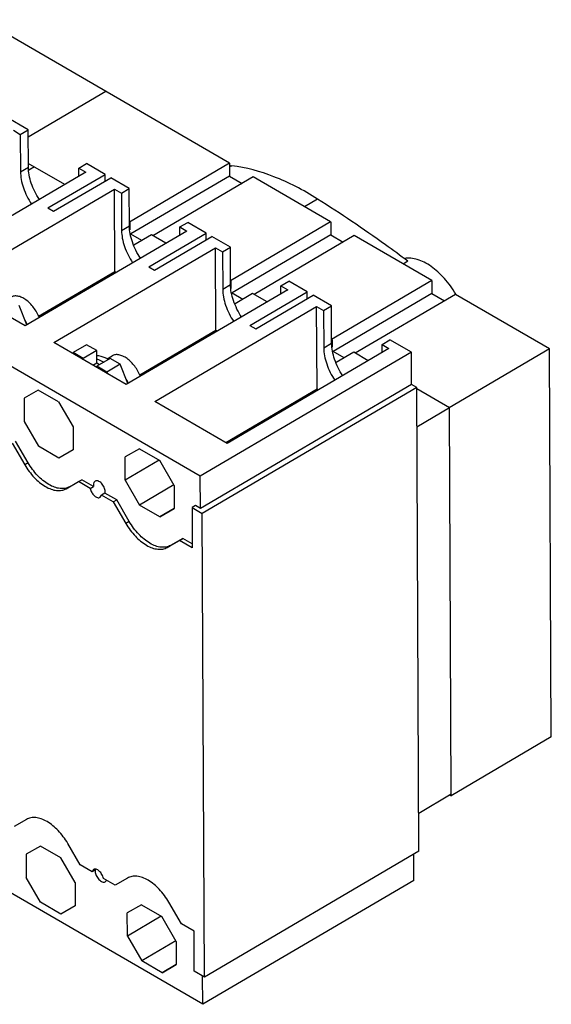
# Model space of a CAD drawing. Header units: millimetres. Extents: x 58 to 447, y 168 to 536.
# Tile 2 of 2: x 279 to 447, y 168 to 478. Entities that reach past the tile are written whole.
import ezdxf

# ---------------------------------------------------------------- set-up
doc = ezdxf.new("R2010")
doc.units = ezdxf.units.MM
doc.header["$LTSCALE"] = 45.784185
doc.layers.get('0').update_dxf_attribs({"linetype": 'CONTINUOUS'})

msp = doc.modelspace()

# ---------------------------------------------------------------- linework, layer by layer
at = {"color": 7, "linetype": 'Continuous'}
for p, q in [((345.46, 432.66), (267.68, 477.87)), ((306.57, 455.27), (282.09, 440.88)), ((306.57, 455.27), (282.09, 440.88)), ((282.08, 443.21), (275.29, 447.15)), ((277.41, 443.03), (279.6, 441.75)), ((279.6, 441.75), (282.08, 443.21)), ((279.6, 441.75), (279.66, 429.99)), ((282.13, 431.44), (282.08, 443.21)), ((279.66, 429.99), (282.13, 431.44)), ((293.62, 425.94), (282.12, 432.62)), ((284.02, 431.52), (282.3, 430.51)), ((297.99, 431.07), (300.46, 432.52)), ((306.28, 429.14), (300.46, 432.52)), ((345.46, 432.66), (313.93, 414.13)), ((345.46, 432.66), (345.48, 428.6)), ((346.14, 431.88), (345.47, 431.49)), ((300.18, 429.79), (249.27, 399.89)), ((288.25, 418.55), (306.28, 429.14)), ((290.05, 417.5), (308.08, 428.09)), ((298, 428.51), (297.99, 431.07)), ((297.99, 431.07), (300.18, 429.79)), ((306.31, 427.06), (306.28, 429.14)), ((313.9, 424.71), (308.08, 428.09)), ((345.48, 428.6), (314.43, 410.36)), ((352.89, 428.34), (321.35, 409.82)), ((345.49, 428.6), (349.43, 426.31)), ((377.28, 414.17), (352.89, 428.35)), ((258.32, 394.63), (309.23, 424.53)), ((309.35, 398.56), (309.23, 424.53)), ((309.23, 424.53), (311.42, 423.26)), ((311.42, 423.26), (313.9, 424.71)), ((311.42, 423.26), (311.48, 411.49)), ((313.95, 412.94), (313.9, 424.71)), ((373.19, 421.36), (369.07, 418.94)), ((288.25, 418.55), (290.05, 417.5)), ((311.48, 411.49), (313.95, 412.94)), ((314.18, 413.99), (313.95, 414.13)), ((314.18, 413.99), (313.95, 413.86)), ((314.19, 411.65), (314.18, 413.99)), ((329.81, 412.57), (332.28, 414.03)), ((329.82, 410.02), (329.81, 412.57)), ((329.81, 412.57), (332, 411.3)), ((338.09, 410.65), (332.28, 414.03)), ((377.28, 414.17), (345.75, 395.64)), ((377.29, 414.16), (377.3, 410.1)), ((332, 411.3), (281.09, 381.39)), ((317.85, 408.3), (314.44, 410.28)), ((320.89, 410.09), (315.37, 406.84)), ((320.06, 400.06), (338.09, 410.65)), ((325.44, 407.44), (320.89, 410.09)), ((321.87, 399.01), (339.9, 409.6)), ((338.13, 408.56), (338.09, 410.65)), ((345.72, 406.22), (339.9, 409.6)), ((377.3, 410.1), (346.25, 391.86)), ((384.71, 409.85), (353.17, 391.32)), ((377.31, 410.11), (381.25, 407.81)), ((409.1, 395.67), (384.71, 409.85)), ((336.25, 334.05), (208.82, 408.11)), ((290.14, 376.13), (341.05, 406.04)), ((341.17, 380.07), (341.05, 406.04)), ((341.05, 406.04), (343.24, 404.76)), ((343.24, 404.76), (345.72, 406.22)), ((343.24, 404.76), (343.3, 393)), ((345.77, 394.45), (345.72, 406.22)), ((401.59, 401.78), (400.1, 400.9)), ((285.38, 384.48), (309.35, 398.56)), ((309.35, 398.56), (309.84, 398.28)), ((320.06, 400.06), (321.87, 399.01)), ((281.09, 381.39), (258.32, 394.63)), ((343.3, 393), (345.77, 394.45)), ((345.99, 395.5), (345.77, 395.63)), ((345.99, 395.5), (345.77, 395.37)), ((346, 393.2), (345.99, 395.5)), ((361.63, 394.08), (364.1, 395.53)), ((361.63, 394.08), (363.82, 392.8)), ((361.64, 391.52), (361.63, 394.08)), ((369.88, 392.17), (364.1, 395.53)), ((409.1, 395.67), (377.57, 377.14)), ((409.11, 395.67), (409.13, 391.61)), ((363.82, 392.8), (312.91, 362.9)), ((346.26, 391.78), (349.66, 389.8)), ((352.71, 391.59), (347.19, 388.35)), ((351.85, 381.58), (369.88, 392.17)), ((357.26, 388.95), (352.71, 391.59)), ((353.72, 380.49), (371.75, 391.08)), ((369.92, 390), (369.88, 392.17)), ((377.54, 387.72), (371.75, 391.08)), ((409.13, 391.61), (378.07, 373.37)), ((416.53, 391.35), (385, 372.83)), ((409.13, 391.61), (413.07, 389.32)), ((446.16, 374.13), (416.53, 391.35)), ((281.65, 381.72), (279.23, 387.85)), ((321.96, 357.64), (372.87, 387.54)), ((372.87, 387.54), (375.06, 386.27)), ((372.99, 361.57), (372.87, 387.54)), ((375.06, 386.27), (377.54, 387.72)), ((375.06, 386.27), (375.12, 374.5)), ((377.59, 375.95), (377.54, 387.72)), ((351.85, 381.58), (353.72, 380.49)), ((317.2, 365.99), (341.17, 380.07)), ((341.17, 380.07), (341.66, 379.78)), ((312.91, 362.9), (290.14, 376.13)), ((300.46, 375.49), (296.22, 373)), ((303.64, 373.64), (300.46, 375.49)), ((375.12, 374.5), (377.59, 375.95)), ((377.82, 377), (377.59, 377.13)), ((377.82, 377), (377.59, 376.86)), ((377.83, 374.66), (377.82, 377)), ((393.45, 375.58), (395.92, 377.03)), ((393.45, 375.58), (395.64, 374.31)), ((393.46, 373.03), (393.45, 375.58)), ((402.71, 373.09), (395.92, 377.03)), ((296.02, 372.72), (296.22, 373)), ((299.4, 371.15), (296.22, 373)), ((303.64, 373.64), (299.4, 371.15)), ((303.66, 369.67), (303.64, 373.64)), ((402.71, 373.09), (336.25, 334.05)), ((395.64, 374.31), (344.73, 344.4)), ((381.49, 371.31), (378.08, 373.29)), ((384.54, 373.09), (379.02, 369.85)), ((389.08, 370.45), (384.54, 373.09)), ((402.76, 362.94), (402.71, 373.09)), ((446.16, 374.13), (414.62, 355.61)), ((446.73, 251.92), (446.16, 374.13)), ((299.4, 370.75), (299.4, 371.15)), ((303.66, 369.67), (302.47, 368.97)), ((307.89, 371.18), (303.64, 368.69)), ((304.49, 369.19), (303.66, 369.67)), ((311.07, 369.33), (306.83, 366.84)), ((306.89, 371.04), (308.48, 371.98)), ((311.07, 369.33), (307.89, 371.18)), ((313.47, 363.22), (311.07, 369.33)), ((303.64, 368.69), (303.65, 368.28)), ((306.83, 366.84), (303.64, 368.69)), ((306.83, 366.84), (307.03, 366.31)), ((402.76, 362.94), (336.29, 323.9)), ((404.38, 362), (402.76, 362.94)), ((285.26, 361.17), (280.77, 358.61)), ((291.65, 357.46), (285.26, 361.17)), ((404.38, 362), (336.86, 322.33)), ((344.24, 344.68), (372.99, 361.57)), ((372.99, 361.57), (373.48, 361.29)), ((405.06, 215.93), (404.38, 362)), ((414.69, 355.57), (404.39, 361.56)), ((280.77, 358.61), (280.81, 351.28)), ((291.65, 357.46), (296.19, 349.65)), ((344.73, 344.4), (321.96, 357.64)), ((414.69, 355.57), (404.44, 349.54)), ((414.62, 355.56), (414.62, 355.61)), ((415.26, 233.84), (414.69, 355.57)), ((280.81, 351.28), (285.35, 343.48)), ((296.19, 349.65), (296.22, 342.32)), ((277.06, 344.47), (281.01, 337.67)), ((282.07, 338.3), (278.12, 345.09)), ((291.73, 339.77), (285.35, 343.48)), ((296.22, 342.32), (291.73, 339.77)), ((317.08, 342.67), (312.59, 340.12)), ((317.08, 342.67), (323.47, 338.96)), ((282.07, 338.3), (281.01, 337.67)), ((312.63, 332.79), (312.59, 340.12)), ((323.3, 339.06), (312.63, 332.79)), ((328.01, 331.16), (323.47, 338.96)), ((294.01, 330.11), (297.92, 332.34)), ((297.92, 332.34), (298.98, 332.96)), ((301.61, 330.2), (297.92, 332.34)), ((302.67, 330.82), (298.98, 332.96)), ((312.63, 332.79), (317.17, 324.98)), ((336.29, 323.9), (336.25, 334.05)), ((301.61, 330.2), (302.67, 330.82)), ((327.92, 331.3), (317.17, 324.98)), ((328.01, 331.16), (328.04, 323.83)), ((304.71, 327.4), (305.19, 328.12)), ((306.25, 328.74), (305.19, 328.12)), ((308.88, 325.97), (305.19, 328.12)), ((309.94, 326.59), (306.25, 328.74)), ((308.88, 325.97), (309.94, 326.59)), ((308.88, 325.97), (312.83, 319.18)), ((313.89, 319.8), (309.94, 326.59)), ((323.55, 321.27), (317.17, 324.98)), ((328.04, 323.91), (323.55, 321.27)), ((323.55, 321.27), (328.04, 323.83)), ((334.74, 324.81), (333.68, 324.18)), ((333.68, 324.18), (336.86, 322.33)), ((333.68, 324.18), (333.74, 311.52)), ((336.29, 323.9), (334.74, 324.81)), ((313.89, 319.8), (312.83, 319.18)), ((337.53, 176.26), (336.86, 322.33)), ((325.83, 311.61), (329.74, 313.85)), ((330.8, 314.47), (326.89, 312.24)), ((329.74, 313.85), (330.8, 314.47)), ((333.74, 311.52), (329.74, 313.85)), ((333.73, 312.77), (330.8, 314.47)), ((325.83, 311.62), (326.89, 312.24)), ((446.73, 251.92), (415.19, 233.39)), ((337.02, 167.69), (209.59, 241.75)), ((415.26, 233.84), (405.01, 227.82)), ((414.84, 233.59), (415.19, 233.39)), ((415.19, 233.39), (415.19, 233.8)), ((281.52, 225.94), (277.62, 223.71)), ((285.93, 217.53), (281.44, 214.98)), ((292.31, 213.82), (285.93, 217.53)), ((298.48, 211.59), (294.52, 218.39)), ((281.44, 214.98), (281.47, 207.65)), ((405.06, 215.93), (337.53, 176.26)), ((403.48, 206.73), (403.44, 214.98)), ((296.85, 206.02), (292.31, 213.82)), ((302.17, 209.44), (298.48, 211.59)), ((302.64, 210.16), (302.17, 209.44)), ((303.23, 210.07), (302.17, 209.44)), ((286.01, 199.84), (281.47, 207.65)), ((296.85, 206.02), (296.89, 198.69)), ((309.44, 205.22), (305.75, 207.36)), ((313.34, 207.45), (309.44, 205.22)), ((403.48, 206.73), (337.02, 167.69)), ((292.4, 196.13), (286.01, 199.84)), ((296.89, 198.69), (292.4, 196.13)), ((317.75, 199.04), (313.26, 196.48)), ((317.75, 199.04), (324.13, 195.33)), ((330.3, 193.09), (326.35, 199.9)), ((313.29, 189.15), (313.26, 196.48)), ((323.97, 195.42), (313.29, 189.15)), ((328.67, 187.52), (324.13, 195.33)), ((334.29, 190.77), (330.3, 193.09)), ((334.35, 178.11), (334.29, 190.77)), ((313.29, 189.15), (317.83, 181.35)), ((328.59, 187.66), (317.83, 181.35)), ((328.67, 187.52), (328.71, 180.19)), ((324.22, 177.63), (317.83, 181.35)), ((328.71, 180.27), (324.22, 177.63)), ((324.22, 177.63), (328.71, 180.19)), ((337.53, 176.26), (334.35, 178.11)), ((337.02, 167.69), (336.97, 176.59))]:
    msp.add_line(p, q, dxfattribs=at)
for centre, radius, start, end in [((352.57, 483.71), 52.23, 262.2091, 262.9223), ((264.58, 374.08), 18.86, 24.1284, 28.7355), ((296.41, 355.58), 18.86, 24.1282, 28.677)]:
    msp.add_arc(centre, radius, start, end, dxfattribs=at)
for points, knots in [([(285.6, 421.23), (284.54, 422.81), (283.26, 425.36), (282.32, 428.89), (282.13, 430.61), (282.13, 431.44)], [0, 0, 0, 0, 0.525127, 0.772614, 1, 1, 1, 1]), ([(373.19, 421.36), (370.95, 422.79), (366.46, 425.37), (357.59, 429.4), (350.67, 431.31), (346.14, 431.88)], [0, 0, 0, 0, 0.272709, 0.530436, 1, 1, 1, 1]), ([(279.66, 429.99), (279.66, 429.16), (279.84, 427.43), (280.78, 423.91), (282.06, 421.36), (283.12, 419.77)], [0, 0, 0, 0, 0.227388, 0.474872, 1, 1, 1, 1]), ([(401.59, 401.78), (399.25, 403.53), (389.97, 410.32), (380.44, 416.77), (373.19, 421.36)], [0, 0, 0, 0, 0.254053, 1, 1, 1, 1]), ([(317.42, 402.73), (316.36, 404.32), (315.08, 406.87), (314.14, 410.39), (313.95, 412.12), (313.95, 412.94)], [0, 0, 0, 0, 0.525127, 0.772614, 1, 1, 1, 1]), ([(311.48, 411.49), (311.48, 410.66), (311.66, 408.94), (312.6, 405.42), (313.88, 402.87), (314.94, 401.28)], [0, 0, 0, 0, 0.227388, 0.474872, 1, 1, 1, 1]), ([(416.65, 391.43), (415.63, 393.18), (413.86, 395.64), (411.11, 398.43), (408.97, 400.15), (406.8, 401.47), (404.64, 402.37), (402.55, 402.81), (401.19, 402.77), (400.56, 402.67)], [0, 0, 0, 0, 0.295143, 0.435984, 0.568969, 0.692296, 0.804951, 0.907015, 1, 1, 1, 1]), ([(349.24, 384.24), (348.18, 385.82), (346.9, 388.37), (345.96, 391.89), (345.78, 393.62), (345.77, 394.45)], [0, 0, 0, 0, 0.525127, 0.772614, 1, 1, 1, 1]), ([(285.58, 384.01), (285.36, 384.57), (284.83, 385.67), (283.85, 387.19), (282.7, 388.53), (281.45, 389.61), (280.17, 390.39), (279.07, 390.77), (278.24, 390.86), (277.67, 390.84), (277.14, 390.71), (276.81, 390.56), (276.66, 390.47)], [0, 0, 0, 0, 0.149635, 0.300072, 0.446058, 0.582827, 0.706728, 0.816008, 0.865528, 0.912152, 0.956644, 1, 1, 1, 1]), ([(343.3, 393), (343.3, 392.17), (343.48, 390.44), (344.42, 386.92), (345.7, 384.37), (346.76, 382.78)], [0, 0, 0, 0, 0.227388, 0.474872, 1, 1, 1, 1]), ([(381.06, 365.74), (380, 367.33), (378.72, 369.88), (377.78, 373.4), (377.6, 375.13), (377.59, 375.95)], [0, 0, 0, 0, 0.525127, 0.772614, 1, 1, 1, 1]), ([(317.4, 365.52), (317.18, 366.08), (316.65, 367.18), (315.67, 368.7), (314.52, 370.03), (313.28, 371.12), (311.99, 371.9), (310.89, 372.28), (310.06, 372.37), (309.49, 372.34), (308.96, 372.21), (308.63, 372.06), (308.48, 371.98)], [0, 0, 0, 0, 0.149635, 0.300072, 0.446058, 0.582827, 0.706728, 0.816008, 0.865528, 0.912152, 0.956644, 1, 1, 1, 1]), ([(375.12, 374.5), (375.12, 373.67), (375.3, 371.94), (376.24, 368.42), (377.53, 365.88), (378.59, 364.29)], [0, 0, 0, 0, 0.227388, 0.474872, 1, 1, 1, 1]), ([(307.28, 370.84), (306.97, 371.02), (305.84, 371.62), (304.55, 371.98), (303.62, 371.97)], [0, 0, 0, 0, 0.277905, 1, 1, 1, 1]), ([(303.64, 370.96), (303.83, 370.91), (304.6, 370.68), (305.33, 370.32), (305.86, 370.01)], [0, 0, 0, 0, 0.235164, 1, 1, 1, 1]), ([(295.07, 330.73), (294.64, 330.49), (293.66, 330.14), (292.03, 330.12), (290.28, 330.55), (287.79, 331.75), (284.81, 334.27), (282.91, 336.85), (282.07, 338.3)], [0, 0, 0, 0, 0.090214, 0.187219, 0.295365, 0.416445, 0.693453, 1, 1, 1, 1]), ([(281.01, 337.67), (281.85, 336.23), (283.75, 333.64), (286.72, 331.13), (289.22, 329.92), (290.96, 329.49), (292.6, 329.52), (293.58, 329.87), (294.01, 330.11)], [0, 0, 0, 0, 0.306547, 0.583555, 0.704635, 0.812781, 0.909786, 1, 1, 1, 1]), ([(303.14, 332.51), (302.97, 332.41), (302.67, 332.03), (302.62, 331.58), (302.62, 331.33)], [0, 0, 0, 0, 0.448801, 1, 1, 1, 1]), ([(306.3, 329.2), (306.29, 329.66), (306.03, 330.62), (305.37, 331.65), (304.66, 332.27), (304.12, 332.56), (303.59, 332.67), (303.27, 332.58), (303.14, 332.51)], [0, 0, 0, 0, 0.269611, 0.561691, 0.69614, 0.81391, 0.913383, 1, 1, 1, 1]), ([(301.61, 330.2), (301.69, 329.76), (302.03, 328.91), (302.7, 328.04), (303.36, 327.53), (303.85, 327.31), (304.31, 327.25), (304.6, 327.33), (304.71, 327.4)], [0, 0, 0, 0, 0.285543, 0.573833, 0.703186, 0.816504, 0.913642, 1, 1, 1, 1]), ([(302.62, 331.33), (302.62, 331.29), (302.62, 331.12), (302.65, 330.95), (302.67, 330.82)], [0, 0, 0, 0, 0.240237, 1, 1, 1, 1]), ([(306.25, 328.74), (306.26, 328.77), (306.29, 328.93), (306.3, 329.08), (306.3, 329.2)], [0, 0, 0, 0, 0.237985, 1, 1, 1, 1]), ([(326.89, 312.24), (326.46, 311.99), (325.48, 311.65), (323.85, 311.62), (322.1, 312.05), (319.61, 313.26), (316.63, 315.77), (314.73, 318.36), (313.89, 319.8)], [0, 0, 0, 0, 0.090214, 0.187219, 0.295365, 0.416445, 0.693453, 1, 1, 1, 1]), ([(312.83, 319.18), (313.67, 317.73), (315.57, 315.15), (318.55, 312.63), (321.04, 311.43), (322.79, 311), (324.42, 311.02), (325.4, 311.37), (325.83, 311.61)], [0, 0, 0, 0, 0.306547, 0.583555, 0.704635, 0.812781, 0.909786, 1, 1, 1, 1]), ([(294.52, 218.39), (293.68, 219.84), (291.78, 222.42), (288.8, 224.93), (286.31, 226.13), (284.57, 226.56), (282.93, 226.53), (281.95, 226.18), (281.52, 225.94)], [0, 0, 0, 0, 0.306604, 0.583601, 0.704659, 0.812784, 0.909776, 1, 1, 1, 1]), ([(305.75, 207.36), (305.67, 207.8), (305.33, 208.64), (304.65, 209.52), (303.99, 210.02), (303.51, 210.25), (303.04, 210.31), (302.76, 210.23), (302.64, 210.16)], [0, 0, 0, 0, 0.285543, 0.573833, 0.703186, 0.816504, 0.913642, 1, 1, 1, 1]), ([(303.23, 210.07), (303.22, 210.03), (303.19, 209.88), (303.18, 209.72), (303.18, 209.61)], [0, 0, 0, 0, 0.237985, 1, 1, 1, 1]), ([(303.18, 209.61), (303.18, 209.14), (303.45, 208.18), (304.11, 207.16), (304.82, 206.53), (305.36, 206.24), (305.88, 206.14), (306.21, 206.22), (306.34, 206.3)], [0, 0, 0, 0, 0.269611, 0.561691, 0.69614, 0.81391, 0.913383, 1, 1, 1, 1]), ([(326.35, 199.9), (325.51, 201.34), (323.6, 203.92), (320.63, 206.43), (318.13, 207.64), (316.39, 208.07), (314.76, 208.04), (313.77, 207.69), (313.34, 207.45)], [0, 0, 0, 0, 0.306604, 0.583601, 0.704659, 0.812784, 0.909776, 1, 1, 1, 1]), ([(306.34, 206.3), (306.38, 206.32), (306.55, 206.44), (306.67, 206.61), (306.73, 206.75)], [0, 0, 0, 0, 0.240513, 1, 1, 1, 1])]:
    msp.add_open_spline(points, degree=3, knots=knots, dxfattribs=at)

doc.saveas('drawing.dxf')
